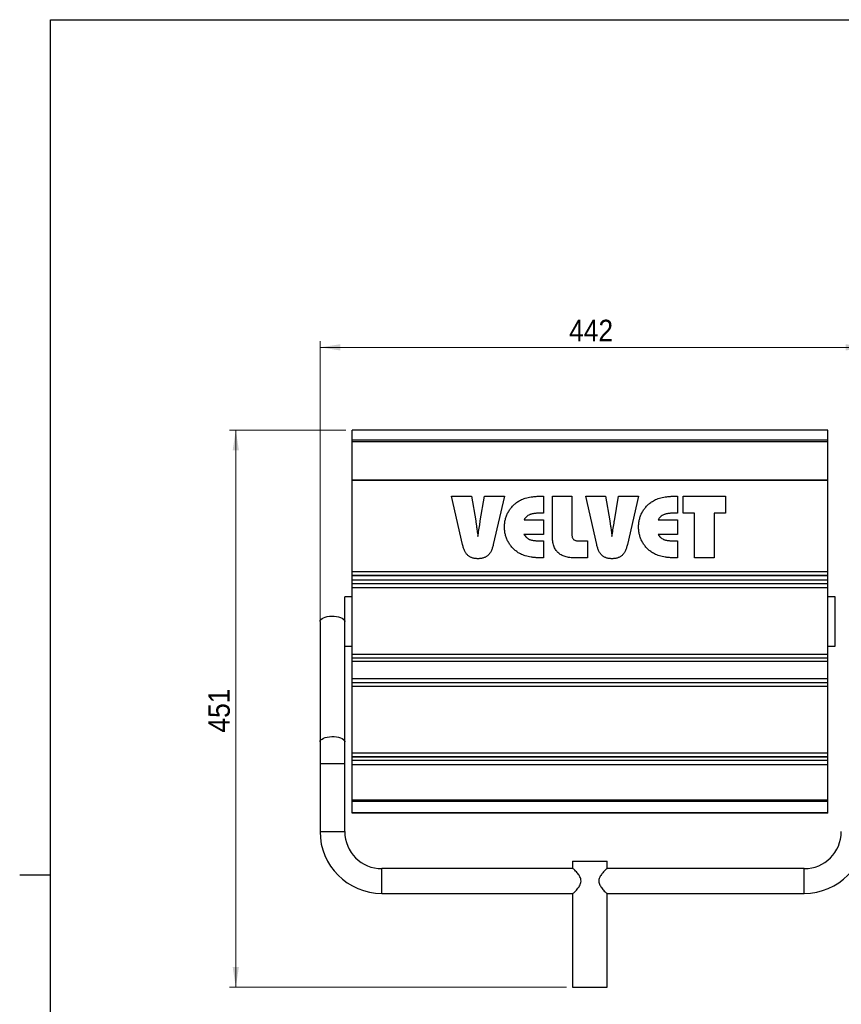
# Model space of a CAD drawing. Header units: millimetres. Extents: x 5 to 415, y 5 to 292.
# Tile 2 of 5: x 5 to 138, y 128 to 287. Entities that reach past the tile are written whole.
import ezdxf

# ---------------------------------------------------------------- set-up
doc = ezdxf.new("R2010")
doc.units = ezdxf.units.MM
doc.linetypes.add('SLD-Continua', pattern=[0])
doc.styles.add('SLDTEXTSTYLE0', font='GOTHIC.TTF', dxfattribs={"width": 0.913})
doc.dimstyles.new('SLDDIMSTYLE0', dxfattribs={"dimtxt": 3.5, "dimasz": 3.302, "dimexe": 0, "dimexo": 0.0625, "dimgap": 0.875, "dimtad": 1, "dimdec": 0, "dimlfac": 5, "dimrnd": 1e-09, "dimzin": 12, "dimdsep": 46, "dimtxsty": 'SLDTEXTSTYLE0', "dimsah": 1, "dimcen": 0.09, "dimadec": 0, "dimazin": 3, "dimtfac": 1, "dimtdec": 0, "dimtofl": 0, "dimtmove": 0, "dimatfit": 3, "dimfxl": 1, "dimfrac": 2, "dimtolj": 1, "dimtzin": 12, "dimarcsym": 0})
doc.dimstyles.new('SLDDIMSTYLE3', dxfattribs={"dimtxt": 3.5, "dimasz": 3.302, "dimexe": 0, "dimexo": 0.0625, "dimgap": 0.875, "dimtad": 1, "dimlfac": 5, "dimrnd": 1e-09, "dimzin": 12, "dimdsep": 46, "dimtxsty": 'SLDTEXTSTYLE0', "dimsah": 1, "dimcen": 0.09, "dimadec": 0, "dimazin": 3, "dimtfac": 1, "dimtofl": 0, "dimtmove": 0, "dimatfit": 3, "dimfxl": 1, "dimfrac": 2, "dimtolj": 1, "dimtzin": 12, "dimarcsym": 0})

# ---------------------------------------------------------------- blocks, each defined once
blk = doc.blocks.new('_D_9')
at = {"color": 7, "linetype": 'SLD-Continua', "lineweight": 0}
for p, q in [((57.83, 220.53), (38.99, 220.53)), ((39.99, 130.29), (39.99, 220.53)), ((93.53, 130.29), (38.99, 130.29))]:
    blk.add_line(p, q, dxfattribs=at)
at = {"color": 7, "linetype": 'SLD-Continua', "lineweight": 18}
for points in [[(39.99, 220.53), (39.48, 217.23), (40.5, 217.23)], [(39.99, 130.29), (40.5, 133.59), (39.48, 133.59)]]:
    blk.add_solid(points, dxfattribs=at)
at = {"color": 7, "linetype": 'SLD-Continua', "lineweight": 18, "insert": (35.52, 171.53), "char_height": 3.5, "attachment_point": 1, "rotation": 90, "style": 'SLDTEXTSTYLE0'}
blk.add_mtext('451', dxfattribs=at)
blk = doc.blocks.new('_D_10')
at = {"color": 7, "linetype": 'SLD-Continua', "lineweight": 0}
for p, q in [((53.63, 167.51), (53.63, 234.93)), ((142.03, 167.51), (142.03, 234.93)), ((142.03, 233.93), (53.63, 233.93))]:
    blk.add_line(p, q, dxfattribs=at)
at = {"color": 7, "linetype": 'SLD-Continua', "lineweight": 18}
for points in [[(53.63, 233.93), (56.94, 233.42), (56.94, 234.44)], [(142.03, 233.93), (138.73, 234.44), (138.73, 233.42)]]:
    blk.add_solid(points, dxfattribs=at)
at = {"color": 7, "linetype": 'SLD-Continua', "lineweight": 18, "insert": (93.96, 238.4), "char_height": 3.5, "attachment_point": 1, "style": 'SLDTEXTSTYLE0'}
blk.add_mtext('442', dxfattribs=at)

msp = doc.modelspace()

# ---------------------------------------------------------------- linework, layer by layer
at = {"color": 7, "linetype": 'SLD-Continua', "lineweight": 25}
for p, q in [((10, 10), (10, 287)), ((10, 287), (410, 287)), ((135.8348, 220.5323), (58.8348, 220.5323)), ((135.8348, 218.8763), (58.8348, 218.8763)), ((58.8348, 218.6391), (58.8348, 218.8763)), ((135.8348, 218.6391), (58.8348, 218.6391)), ((135.8348, 218.6391), (135.8348, 218.8763)), ((135.8348, 212.4359), (58.8348, 212.4359)), ((58.8348, 212.3448), (58.8348, 212.4359)), ((135.8348, 212.3448), (58.8348, 212.3448)), ((58.8348, 197.5654), (58.8348, 212.3448)), ((135.8348, 212.3448), (135.8348, 212.4359)), ((135.8348, 197.5654), (135.8348, 212.3448)), ((74.9413, 209.8263), (78.1342, 209.8263)), ((76.7176, 201.9759), (74.9413, 209.8263)), ((74.9414, 209.826), (78.1342, 209.826)), ((78.1342, 209.8263), (78.8332, 205.8178)), ((78.1342, 209.826), (78.1342, 209.8263)), ((78.1342, 209.826), (78.8332, 205.8175)), ((79.5795, 205.826), (80.2641, 209.8263)), ((79.5795, 205.8257), (80.2641, 209.826)), ((80.2641, 209.8263), (83.494, 209.8263)), ((80.2641, 209.826), (80.2641, 209.8263)), ((80.2641, 209.826), (83.4939, 209.826)), ((83.494, 209.8263), (81.6806, 201.9759)), ((85.7287, 208.9811), (85.7287, 208.9814)), ((89.5486, 209.8263), (89.8097, 209.8263)), ((89.5486, 209.826), (89.5486, 209.8263)), ((89.5486, 209.826), (89.8097, 209.826)), ((89.8097, 209.8263), (89.8097, 207.0635)), ((91.2571, 209.8263), (94.415, 209.8263)), ((91.2571, 203.3531), (91.2571, 209.8263)), ((91.2571, 209.826), (94.415, 209.826)), ((94.415, 209.8263), (94.415, 203.571)), ((96.6518, 209.8263), (99.8447, 209.8263)), ((98.4282, 201.9759), (96.6518, 209.8263)), ((96.6519, 209.826), (99.8447, 209.826)), ((99.8447, 209.8263), (100.5437, 205.8178)), ((99.8447, 209.826), (99.8447, 209.8263)), ((99.8447, 209.826), (100.5437, 205.8175)), ((101.29, 205.826), (101.9746, 209.8263)), ((101.29, 205.8257), (101.9746, 209.826)), ((101.9746, 209.8263), (105.2045, 209.8263)), ((101.9746, 209.826), (101.9746, 209.8263)), ((101.9746, 209.826), (105.2044, 209.826)), ((105.2045, 209.8263), (103.3912, 201.9759)), ((107.4393, 208.9811), (107.4393, 208.9814)), ((111.2592, 209.8263), (111.5203, 209.8263)), ((111.2592, 209.826), (111.2592, 209.8263)), ((111.2592, 209.826), (111.5203, 209.826)), ((111.5203, 209.8263), (111.5203, 207.0635)), ((112.4413, 209.8263), (119.2834, 209.8263)), ((112.4413, 207.0635), (112.4413, 209.8263)), ((112.4413, 209.826), (119.2834, 209.826)), ((119.2834, 209.8263), (119.2834, 207.0635)), ((78.8332, 205.8175), (78.8332, 205.8178)), ((79.5795, 205.8257), (79.5795, 205.826)), ((86.6662, 206.011), (89.8097, 206.011)), ((86.6662, 206.0107), (86.6662, 206.011)), ((86.6662, 206.0107), (89.8097, 206.0107)), ((89.8097, 207.0635), (89.2053, 207.0635)), ((89.8097, 206.011), (89.8097, 203.643)), ((100.5437, 205.8175), (100.5437, 205.8178)), ((101.29, 205.8257), (101.29, 205.826)), ((108.3768, 206.011), (111.5203, 206.011)), ((108.3768, 206.0107), (108.3768, 206.011)), ((108.3768, 206.0107), (111.5203, 206.0107)), ((111.5203, 207.0635), (110.9158, 207.0635)), ((111.5203, 206.011), (111.5203, 203.643)), ((114.2834, 207.0635), (112.4413, 207.0635)), ((114.2834, 199.8277), (114.2834, 207.0635)), ((117.4413, 207.0635), (117.4413, 199.8277)), ((119.2834, 207.0635), (117.4413, 207.0635)), ((79.524, 205.4701), (79.524, 205.4704)), ((101.2345, 205.4701), (101.2345, 205.4704)), ((79.1601, 203.5484), (79.1889, 203.3182)), ((79.1601, 203.5481), (79.1601, 203.5484)), ((79.1601, 203.5481), (79.1889, 203.3178)), ((79.1889, 203.3178), (79.1889, 203.3182)), ((89.8097, 203.643), (86.6518, 203.643)), ((86.6518, 203.6426), (86.6518, 203.643)), ((89.2053, 202.5905), (89.8097, 202.5905)), ((89.2053, 202.5901), (89.2053, 202.5905)), ((89.2053, 202.5901), (89.8097, 202.5901)), ((89.8097, 202.5905), (89.8097, 199.8277)), ((94.415, 203.5707), (94.415, 203.571)), ((95.4101, 202.5905), (96.915, 202.5905)), ((95.4101, 202.5901), (95.4101, 202.5905)), ((95.4101, 202.5901), (96.915, 202.5901)), ((96.915, 202.5905), (96.915, 199.8277)), ((100.8706, 203.5484), (100.8994, 203.3182)), ((100.8706, 203.5481), (100.8706, 203.5484)), ((100.8706, 203.5481), (100.8994, 203.3178)), ((100.8994, 203.3178), (100.8994, 203.3182)), ((111.5203, 203.643), (108.3624, 203.643)), ((108.3624, 203.6426), (108.3624, 203.643)), ((110.9158, 202.5905), (111.5203, 202.5905)), ((110.9158, 202.5901), (110.9158, 202.5905)), ((110.9158, 202.5901), (111.5203, 202.5901)), ((111.5203, 202.5905), (111.5203, 199.8277)), ((89.8097, 199.8277), (89.5486, 199.8277)), ((96.915, 199.8277), (94.9578, 199.8277)), ((111.5203, 199.8277), (111.2592, 199.8277)), ((117.4413, 199.8277), (114.2834, 199.8277)), ((135.8348, 197.5654), (58.8348, 197.5654)), ((58.8348, 196.9553), (58.8348, 197.5654)), ((135.8348, 196.9553), (58.8348, 196.9553)), ((58.8348, 196.9181), (58.8348, 196.9553)), ((135.8348, 196.9181), (58.8348, 196.9181)), ((58.8348, 196.2182), (58.8348, 196.9181)), ((135.8348, 196.2182), (58.8348, 196.2182)), ((58.8348, 195.6111), (58.8348, 196.2182)), ((135.8348, 196.9553), (135.8348, 197.5654)), ((135.8348, 196.9181), (135.8348, 196.9553)), ((135.8348, 196.2182), (135.8348, 196.9181)), ((135.8348, 195.6111), (135.8348, 196.2182)), ((135.8348, 195.6111), (58.8348, 195.6111)), ((58.8348, 195.0039), (58.8348, 195.6111)), ((135.8348, 195.0039), (58.8348, 195.0039)), ((58.8348, 184.1971), (58.8348, 195.0039)), ((135.8348, 195.0039), (135.8348, 195.6111)), ((135.8348, 184.1971), (135.8348, 195.0039)), ((58.8348, 193.5144), (57.6348, 193.5144)), ((57.6348, 189.5144), (57.6348, 193.5144)), ((137.0348, 193.5144), (135.8348, 193.5144)), ((137.0348, 189.5144), (137.0348, 193.5144)), ((53.6348, 189.5144), (53.6348, 170.0163)), ((57.6348, 185.918), (57.6348, 189.5144)), ((137.0348, 185.5144), (137.0348, 189.5144)), ((57.6348, 170.0163), (57.6348, 185.918)), ((57.6348, 185.5144), (58.8348, 185.5144)), ((135.8348, 185.5144), (137.0348, 185.5144)), ((135.8348, 184.1971), (58.8348, 184.1971)), ((58.8348, 183.6086), (58.8348, 184.1971)), ((135.8348, 183.6086), (58.8348, 183.6086)), ((58.8348, 183.0201), (58.8348, 183.6086)), ((135.8348, 183.6086), (135.8348, 184.1971)), ((135.8348, 183.0201), (135.8348, 183.6086)), ((135.8348, 183.0201), (58.8348, 183.0201)), ((58.8348, 180.2205), (58.8348, 183.0201)), ((135.8348, 180.2205), (135.8348, 183.0201)), ((135.8348, 180.2205), (58.8348, 180.2205)), ((58.8348, 179.6133), (58.8348, 180.2205)), ((135.8348, 179.6133), (135.8348, 180.2205)), ((135.8348, 179.6133), (58.8348, 179.6133)), ((58.8348, 179.0062), (58.8348, 179.6133)), ((135.8348, 179.0062), (58.8348, 179.0062)), ((58.8348, 168.1994), (58.8348, 179.0062)), ((135.8348, 179.0062), (135.8348, 179.6133)), ((135.8348, 168.1994), (135.8348, 179.0062)), ((53.6348, 170.0163), (53.6348, 166.5144)), ((57.6348, 166.5144), (57.6348, 170.0163)), ((135.8348, 168.1994), (58.8348, 168.1994)), ((58.8348, 167.6109), (58.8348, 168.1994)), ((135.8348, 167.6109), (58.8348, 167.6109)), ((58.8348, 167.5751), (58.8348, 167.6109)), ((135.8348, 167.5751), (58.8348, 167.5751)), ((58.8348, 167.0146), (58.8348, 167.5751)), ((135.8348, 167.6109), (135.8348, 168.1994)), ((135.8348, 167.5751), (135.8348, 167.6109)), ((135.8348, 167.0146), (135.8348, 167.5751)), ((53.6348, 166.5144), (53.6348, 155.4911)), ((53.6348, 166.5144), (55.6348, 166.5144)), ((55.6348, 166.5144), (57.6348, 166.5144)), ((57.6348, 155.4911), (57.6348, 166.5144)), ((135.8348, 167.0146), (58.8348, 167.0146)), ((58.8348, 166.3191), (58.8348, 167.0146)), ((135.8348, 166.3191), (58.8348, 166.3191)), ((135.8348, 166.3191), (135.8348, 167.0146)), ((135.8348, 160.5972), (58.8348, 160.5972)), ((58.8348, 160.3529), (58.8348, 160.5972)), ((135.8348, 160.3529), (58.8348, 160.3529)), ((135.8348, 160.3529), (135.8348, 160.5972)), ((135.8348, 158.5412), (58.8348, 158.5412)), ((58.8348, 158.4911), (58.8348, 158.5412)), ((135.8348, 158.4911), (58.8348, 158.4911)), ((135.8348, 158.4911), (135.8348, 158.5412)), ((53.6348, 155.4911), (55.6348, 155.4911)), ((55.6348, 155.4911), (57.6348, 155.4911)), ((94.5348, 150.6911), (94.5348, 149.4911)), ((94.5348, 150.6911), (100.1348, 150.6911)), ((100.1348, 149.4911), (100.1348, 150.6911)), ((4.999, 148.5), (10.001, 148.5)), ((94.5688, 149.4911), (63.6348, 149.4911)), ((63.6348, 147.4911), (63.6348, 149.4911)), ((132.0348, 149.4911), (100.1008, 149.4911)), ((132.0348, 147.4911), (132.0348, 149.4911)), ((63.6348, 145.4911), (63.6348, 147.4911)), ((132.0348, 145.4911), (132.0348, 147.4911)), ((63.6348, 145.4911), (94.5688, 145.4911)), ((94.5348, 145.4911), (94.5348, 130.2911)), ((100.1009, 145.4911), (132.0348, 145.4911)), ((100.1348, 130.2911), (100.1348, 145.4911)), ((94.5348, 130.2911), (100.1348, 130.2911))]:
    msp.add_line(p, q, dxfattribs=at)
at = {"color": 7, "linetype": 'SLD-Continua', "lineweight": 25, "flags": 128}
for points in [[(53.6348, 189.5144), (53.671, 189.68), (53.7781, 189.8397), (53.9523, 189.9877), (54.1874, 190.1185), (54.4747, 190.2275), (54.804, 190.3107), (55.1633, 190.3652), (55.5397, 190.3888), (55.9195, 190.3809), (56.289, 190.3417), (56.6348, 190.2725), (56.9446, 190.176), (57.207, 190.0555), (57.4125, 189.9155), (57.5538, 189.761), (57.6258, 189.5976), (57.6348, 189.5144)], [(53.6348, 170.0163), (53.671, 170.1819), (53.7781, 170.3416), (53.9523, 170.4896), (54.1874, 170.6204), (54.4747, 170.7294), (54.804, 170.8126), (55.1633, 170.867), (55.5397, 170.8907), (55.9195, 170.8828), (56.289, 170.8436), (56.6348, 170.7744), (56.9446, 170.6779), (57.207, 170.5574), (57.4125, 170.4174), (57.5538, 170.2629), (57.6258, 170.0995), (57.6348, 170.0163)]]:
    msp.add_lwpolyline(points, dxfattribs=at)
at = {"color": 7, "linetype": 'SLD-Continua', "lineweight": 25}
for centre, radius, start, end in [((63.6348, 155.4911), 10, 180, 270), ((63.6348, 155.4911), 6, 180, 270), ((132.0348, 155.4911), 6, 270, 0), ((132.0348, 155.4911), 10, 270, 0)]:
    msp.add_arc(centre, radius, start, end, dxfattribs=at)
for points, knots in [([(58.8348, 218.8763), (58.8348, 219.097), (58.8348, 219.2998), (58.8348, 219.6646), (58.8348, 219.8266), (58.8348, 220.1061), (58.8348, 220.2237), (58.8348, 220.4127), (58.8348, 220.4841), (58.8348, 220.5323)], [0, 0, 0, 0, 0.25, 0.25, 0.5, 0.5, 0.75, 0.75, 1, 1, 1, 1]), ([(135.8348, 218.8763), (135.8348, 219.097), (135.8348, 219.2998), (135.8348, 219.6646), (135.8348, 219.8266), (135.8348, 220.1061), (135.8348, 220.2237), (135.8348, 220.4127), (135.8348, 220.4841), (135.8348, 220.5323)], [0, 0, 0, 0, 0.25, 0.25, 0.5, 0.5, 0.75, 0.75, 1, 1, 1, 1]), ([(58.8348, 212.4359), (58.8348, 213.0004), (58.8348, 213.5636), (58.8348, 214.6712), (58.8348, 215.2155), (58.8348, 216.2692), (58.8348, 216.7786), (58.8348, 217.7483), (58.8348, 218.2086), (58.8348, 218.6391)], [0, 0, 0, 0, 0.25, 0.25, 0.5, 0.5, 0.75, 0.75, 1, 1, 1, 1]), ([(135.8348, 212.4359), (135.8348, 213.0004), (135.8348, 213.5636), (135.8348, 214.6712), (135.8348, 215.2155), (135.8348, 216.2692), (135.8348, 216.7786), (135.8348, 217.7483), (135.8348, 218.2086), (135.8348, 218.6391)], [0, 0, 0, 0, 0.25, 0.25, 0.5, 0.5, 0.75, 0.75, 1, 1, 1, 1]), ([(83.494, 204.8332), (83.4951, 204.9388), (83.4974, 205.1483), (83.5285, 205.4591), (83.5727, 205.764), (83.6365, 206.0628), (83.7196, 206.3548), (83.8172, 206.642), (83.9379, 206.9211), (84.0731, 207.1946), (84.2247, 207.4595), (84.3935, 207.7131), (84.5797, 207.9536), (84.7787, 208.1842), (84.9931, 208.4023), (85.222, 208.6088), (85.4674, 208.8028), (85.641, 208.9215), (85.7287, 208.9814)], [0, 0, 0, 0, 0.06441749, 0.1278296, 0.19039644, 0.25239902, 0.31408777, 0.37557921, 0.43740386, 0.49948957, 0.56167659, 0.62349134, 0.68521551, 0.74717153, 0.8092671, 0.87174025, 0.93515236, 1, 1, 1, 1]), ([(83.494, 204.8328), (83.4951, 204.9384), (83.4974, 205.148), (83.5285, 205.4587), (83.5727, 205.7637), (83.6365, 206.0624), (83.7196, 206.3544), (83.8172, 206.6417), (83.9379, 206.9208), (84.0731, 207.1943), (84.2247, 207.4592), (84.3935, 207.7127), (84.5797, 207.9532), (84.7787, 208.1839), (84.9931, 208.402), (85.222, 208.6085), (85.4674, 208.8025), (85.641, 208.9211), (85.7287, 208.9811)], [0, 0, 0, 0, 0.06441749, 0.1278296, 0.19039644, 0.25239902, 0.31408777, 0.37557921, 0.43740386, 0.49948957, 0.56167659, 0.62349134, 0.68521551, 0.74717153, 0.8092671, 0.87174025, 0.93515236, 1, 1, 1, 1]), ([(85.7287, 208.9814), (85.8412, 209.0497), (86.0724, 209.1902), (86.4566, 209.3583), (86.8772, 209.5015), (87.3357, 209.6199), (87.8326, 209.7153), (88.37, 209.7778), (88.9462, 209.8211), (89.3436, 209.8245), (89.5486, 209.8263)], [0, 0, 0, 0, 0.09947454, 0.20465818, 0.31653871, 0.43556538, 0.56283969, 0.69924577, 0.84486423, 1, 1, 1, 1]), ([(85.7287, 208.9811), (85.8412, 209.0494), (86.0724, 209.1899), (86.4566, 209.358), (86.8772, 209.5012), (87.3357, 209.6196), (87.8326, 209.7149), (88.37, 209.7775), (88.9462, 209.8207), (89.3436, 209.8242), (89.5486, 209.826)], [0, 0, 0, 0, 0.09947454, 0.20465818, 0.31653871, 0.43556538, 0.56283969, 0.69924577, 0.84486423, 1, 1, 1, 1]), ([(105.2045, 204.8332), (105.2057, 204.9388), (105.208, 205.1483), (105.2391, 205.4591), (105.2832, 205.764), (105.3471, 206.0628), (105.4302, 206.3548), (105.5278, 206.642), (105.6485, 206.9211), (105.7837, 207.1946), (105.9352, 207.4595), (106.104, 207.7131), (106.2902, 207.9536), (106.4892, 208.1842), (106.7036, 208.4023), (106.9325, 208.6088), (107.1779, 208.8028), (107.3515, 208.9215), (107.4393, 208.9814)], [0, 0, 0, 0, 0.06441749, 0.1278296, 0.19039644, 0.25239902, 0.31408777, 0.37557921, 0.43740386, 0.49948957, 0.56167659, 0.62349134, 0.68521551, 0.74717153, 0.8092671, 0.87174025, 0.93515236, 1, 1, 1, 1]), ([(105.2045, 204.8328), (105.2057, 204.9384), (105.208, 205.148), (105.2391, 205.4587), (105.2832, 205.7637), (105.3471, 206.0624), (105.4302, 206.3544), (105.5278, 206.6417), (105.6485, 206.9208), (105.7837, 207.1943), (105.9352, 207.4592), (106.104, 207.7127), (106.2902, 207.9532), (106.4892, 208.1839), (106.7036, 208.402), (106.9325, 208.6085), (107.1779, 208.8025), (107.3515, 208.9211), (107.4393, 208.9811)], [0, 0, 0, 0, 0.06441749, 0.1278296, 0.19039644, 0.25239902, 0.31408777, 0.37557921, 0.43740386, 0.49948957, 0.56167659, 0.62349134, 0.68521551, 0.74717153, 0.8092671, 0.87174025, 0.93515236, 1, 1, 1, 1]), ([(107.4393, 208.9814), (107.5517, 209.0497), (107.783, 209.1902), (108.1671, 209.3583), (108.5877, 209.5015), (109.0462, 209.6199), (109.5432, 209.7153), (110.0805, 209.7778), (110.6568, 209.8211), (111.0542, 209.8245), (111.2592, 209.8263)], [0, 0, 0, 0, 0.09947454, 0.20465818, 0.31653871, 0.43556538, 0.56283969, 0.69924577, 0.84486423, 1, 1, 1, 1]), ([(107.4393, 208.9811), (107.5517, 209.0494), (107.783, 209.1899), (108.1671, 209.358), (108.5877, 209.5012), (109.0462, 209.6196), (109.5432, 209.7149), (110.0805, 209.7775), (110.6568, 209.8207), (111.0542, 209.8242), (111.2592, 209.826)], [0, 0, 0, 0, 0.09947454, 0.20465818, 0.31653871, 0.43556538, 0.56283969, 0.69924577, 0.84486423, 1, 1, 1, 1]), ([(78.8332, 205.8178), (78.8387, 205.7856), (78.8527, 205.7035), (78.8776, 205.5535), (78.908, 205.3499), (78.9444, 205.0928), (78.9904, 204.7826), (79.0414, 204.4187), (79.099, 204.0014), (79.1389, 203.7053), (79.1601, 203.5484)], [0, 0, 0, 0, 0.042741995, 0.10906555, 0.198833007, 0.312052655, 0.44885489, 0.60911214, 0.792826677, 1, 1, 1, 1]), ([(78.8332, 205.8175), (78.8387, 205.7853), (78.8527, 205.7031), (78.8776, 205.5532), (78.908, 205.3496), (78.9444, 205.0925), (78.9904, 204.7823), (79.0414, 204.4184), (79.099, 204.0011), (79.1389, 203.705), (79.1601, 203.5481)], [0, 0, 0, 0, 0.042741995, 0.10906555, 0.198833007, 0.312052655, 0.44885489, 0.60911214, 0.792826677, 1, 1, 1, 1]), ([(79.524, 205.4704), (79.5299, 205.5136), (79.5407, 205.5912), (79.5573, 205.6932), (79.5699, 205.7685), (79.5767, 205.8096), (79.5795, 205.826)], [0, 0, 0, 0, 0.36344061, 0.65261841, 0.86104736, 1, 1, 1, 1]), ([(79.524, 205.4701), (79.5299, 205.5133), (79.5407, 205.5908), (79.5573, 205.6928), (79.5699, 205.7681), (79.5767, 205.8093), (79.5795, 205.8257)], [0, 0, 0, 0, 0.36344061, 0.65261841, 0.86104736, 1, 1, 1, 1]), ([(89.2053, 207.0635), (89.1169, 207.0626), (88.9455, 207.0608), (88.6965, 207.051), (88.464, 207.0329), (88.2487, 207.006), (88.0502, 206.9739), (87.8688, 206.9331), (87.7047, 206.884), (87.5097, 206.8109), (87.2879, 206.6917), (87.0498, 206.507), (86.8379, 206.279), (86.7246, 206.1021), (86.6662, 206.011)], [0, 0, 0, 0, 0.09137385, 0.17714393, 0.25742841, 0.33236133, 0.40129015, 0.46520457, 0.52435845, 0.57815667, 0.68018493, 0.7831747, 0.88841916, 1, 1, 1, 1]), ([(100.5437, 205.8178), (100.5492, 205.7856), (100.5633, 205.7035), (100.5881, 205.5535), (100.6186, 205.3499), (100.6549, 205.0928), (100.7009, 204.7826), (100.7519, 204.4187), (100.8095, 204.0014), (100.8494, 203.7053), (100.8706, 203.5484)], [0, 0, 0, 0, 0.042741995, 0.10906555, 0.198833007, 0.312052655, 0.44885489, 0.60911214, 0.792826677, 1, 1, 1, 1]), ([(100.5437, 205.8175), (100.5492, 205.7853), (100.5633, 205.7031), (100.5881, 205.5532), (100.6186, 205.3496), (100.6549, 205.0925), (100.7009, 204.7823), (100.7519, 204.4184), (100.8095, 204.0011), (100.8494, 203.705), (100.8706, 203.5481)], [0, 0, 0, 0, 0.042741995, 0.10906555, 0.198833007, 0.312052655, 0.44885489, 0.60911214, 0.792826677, 1, 1, 1, 1]), ([(101.2345, 205.4704), (101.2405, 205.5136), (101.2512, 205.5912), (101.2678, 205.6932), (101.2804, 205.7685), (101.2873, 205.8096), (101.29, 205.826)], [0, 0, 0, 0, 0.36344061, 0.65261841, 0.86104736, 1, 1, 1, 1]), ([(101.2345, 205.4701), (101.2405, 205.5133), (101.2512, 205.5908), (101.2678, 205.6928), (101.2804, 205.7681), (101.2873, 205.8093), (101.29, 205.8257)], [0, 0, 0, 0, 0.36344061, 0.65261841, 0.86104736, 1, 1, 1, 1]), ([(110.9158, 207.0635), (110.8274, 207.0626), (110.656, 207.0608), (110.4071, 207.051), (110.1745, 207.0329), (109.9592, 207.006), (109.7607, 206.9739), (109.5793, 206.9331), (109.4152, 206.884), (109.2203, 206.8109), (108.9985, 206.6917), (108.7603, 206.507), (108.5484, 206.279), (108.4351, 206.1021), (108.3768, 206.011)], [0, 0, 0, 0, 0.09137385, 0.17714393, 0.25742841, 0.33236133, 0.40129015, 0.46520457, 0.52435845, 0.57815667, 0.68018493, 0.7831747, 0.88841916, 1, 1, 1, 1]), ([(79.1889, 203.3182), (79.2419, 203.6677), (79.3507, 204.3856), (79.4652, 205.1025), (79.524, 205.4704)], [0, 0, 0, 0, 0.48690311, 1, 1, 1, 1]), ([(79.1889, 203.3178), (79.2419, 203.6674), (79.3507, 204.3852), (79.4652, 205.1022), (79.524, 205.4701)], [0, 0, 0, 0, 0.48690311, 1, 1, 1, 1]), ([(85.7287, 200.6726), (85.6416, 200.7325), (85.4693, 200.8511), (85.2259, 201.0459), (84.9971, 201.2516), (84.783, 201.47), (84.5829, 201.6999), (84.4004, 201.9435), (84.2309, 202.197), (84.0768, 202.4618), (83.9401, 202.736), (83.8194, 203.0171), (83.7195, 203.3044), (83.6363, 203.5981), (83.5727, 203.8982), (83.5287, 204.2046), (83.4974, 204.5166), (83.4951, 204.7269), (83.494, 204.8332)], [0, 0, 0, 0, 0.06437995, 0.12734153, 0.18969294, 0.25166751, 0.31350281, 0.37518581, 0.43688011, 0.49915466, 0.56167903, 0.62338321, 0.68528607, 0.74685461, 0.80914454, 0.8720023, 0.93529084, 1, 1, 1, 1]), ([(100.8994, 203.3182), (100.9524, 203.6677), (101.0613, 204.3856), (101.1758, 205.1025), (101.2345, 205.4704)], [0, 0, 0, 0, 0.48690311, 1, 1, 1, 1]), ([(100.8994, 203.3178), (100.9524, 203.6674), (101.0613, 204.3852), (101.1758, 205.1022), (101.2345, 205.4701)], [0, 0, 0, 0, 0.48690311, 1, 1, 1, 1]), ([(107.4393, 200.6726), (107.3522, 200.7325), (107.1799, 200.8511), (106.9365, 201.0459), (106.7076, 201.2516), (106.4936, 201.47), (106.2934, 201.6999), (106.111, 201.9435), (105.9414, 202.197), (105.7873, 202.4618), (105.6506, 202.736), (105.53, 203.0171), (105.43, 203.3044), (105.3469, 203.5981), (105.2832, 203.8982), (105.2392, 204.2046), (105.2079, 204.5166), (105.2056, 204.7269), (105.2045, 204.8332)], [0, 0, 0, 0, 0.06437995, 0.12734153, 0.18969294, 0.25166751, 0.31350281, 0.37518581, 0.43688011, 0.49915466, 0.56167903, 0.62338321, 0.68528607, 0.74685461, 0.80914454, 0.8720023, 0.93529084, 1, 1, 1, 1]), ([(86.6518, 203.643), (86.7087, 203.5518), (86.8197, 203.3737), (87.0307, 203.1459), (87.2679, 202.959), (87.4913, 202.841), (87.6873, 202.7678), (87.8533, 202.7213), (88.0364, 202.6797), (88.2371, 202.6485), (88.4544, 202.6209), (88.689, 202.603), (88.9414, 202.5932), (89.1155, 202.5914), (89.2053, 202.5905)], [0, 0, 0, 0, 0.11013906, 0.21528571, 0.3171174, 0.41917037, 0.47331273, 0.5319223, 0.5961498, 0.66606502, 0.74055982, 0.82107677, 0.90775238, 1, 1, 1, 1]), ([(86.6518, 203.6426), (86.7087, 203.5515), (86.8197, 203.3734), (87.0307, 203.1456), (87.2679, 202.9587), (87.4913, 202.8407), (87.6873, 202.7675), (87.8533, 202.721), (88.0364, 202.6794), (88.2371, 202.6482), (88.4544, 202.6206), (88.689, 202.6027), (88.9414, 202.5929), (89.1155, 202.5911), (89.2053, 202.5901)], [0, 0, 0, 0, 0.11013906, 0.21528571, 0.3171174, 0.41917037, 0.47331273, 0.5319223, 0.5961498, 0.66606502, 0.74055982, 0.82107677, 0.90775238, 1, 1, 1, 1]), ([(94.9578, 199.8277), (94.8056, 199.8307), (94.5102, 199.8366), (94.0826, 199.8744), (93.6852, 199.9422), (93.3192, 200.0361), (92.9823, 200.1549), (92.6769, 200.3024), (92.4027, 200.479), (92.1573, 200.681), (91.9438, 200.9141), (91.7593, 201.1763), (91.6029, 201.4676), (91.4756, 201.7884), (91.3769, 202.1384), (91.309, 202.5178), (91.2645, 202.9259), (91.2596, 203.2077), (91.2571, 203.3531)], [0, 0, 0, 0, 0.07754574, 0.15046746, 0.21848365, 0.28267072, 0.34274571, 0.4002073, 0.45502097, 0.50857371, 0.56169796, 0.61555597, 0.67147919, 0.72976326, 0.79110023, 0.85642798, 0.92594376, 1, 1, 1, 1]), ([(94.415, 203.571), (94.4182, 203.4934), (94.4243, 203.347), (94.4675, 203.1415), (94.5473, 202.9688), (94.6557, 202.8247), (94.8019, 202.7184), (94.9769, 202.6415), (95.1838, 202.5971), (95.3317, 202.5928), (95.4101, 202.5905)], [0, 0, 0, 0, 0.14515742, 0.27385716, 0.38966368, 0.49833881, 0.60725541, 0.7236982, 0.8536485, 1, 1, 1, 1]), ([(94.415, 203.5707), (94.4182, 203.4931), (94.4243, 203.3466), (94.4675, 203.1411), (94.5473, 202.9685), (94.6557, 202.8244), (94.8019, 202.7181), (94.9769, 202.6411), (95.1838, 202.5967), (95.3317, 202.5924), (95.4101, 202.5901)], [0, 0, 0, 0, 0.14515742, 0.27385716, 0.38966368, 0.49833881, 0.60725541, 0.7236982, 0.8536485, 1, 1, 1, 1]), ([(108.3624, 203.643), (108.4192, 203.5518), (108.5302, 203.3737), (108.7412, 203.1459), (108.9785, 202.959), (109.2018, 202.841), (109.3979, 202.7678), (109.5639, 202.7213), (109.7469, 202.6797), (109.9477, 202.6485), (110.1649, 202.6209), (110.3995, 202.603), (110.6519, 202.5932), (110.826, 202.5914), (110.9158, 202.5905)], [0, 0, 0, 0, 0.11013906, 0.21528571, 0.3171174, 0.41917037, 0.47331273, 0.5319223, 0.5961498, 0.66606502, 0.74055982, 0.82107677, 0.90775238, 1, 1, 1, 1]), ([(108.3624, 203.6426), (108.4192, 203.5515), (108.5302, 203.3734), (108.7412, 203.1456), (108.9785, 202.9587), (109.2018, 202.8407), (109.3979, 202.7675), (109.5639, 202.721), (109.7469, 202.6794), (109.9477, 202.6482), (110.1649, 202.6206), (110.3995, 202.6027), (110.6519, 202.5929), (110.826, 202.5911), (110.9158, 202.5901)], [0, 0, 0, 0, 0.11013906, 0.21528571, 0.3171174, 0.41917037, 0.47331273, 0.5319223, 0.5961498, 0.66606502, 0.74055982, 0.82107677, 0.90775238, 1, 1, 1, 1]), ([(79.1889, 199.6962), (79.1059, 199.6977), (78.9436, 199.7006), (78.7072, 199.7258), (78.4839, 199.7655), (78.2754, 199.8266), (78.0793, 199.8996), (77.8965, 199.99), (77.7303, 200.1002), (77.5749, 200.2243), (77.4348, 200.371), (77.3024, 200.5365), (77.1792, 200.7233), (77.0684, 200.9334), (76.9662, 201.1637), (76.8717, 201.4148), (76.7868, 201.6872), (76.7412, 201.8776), (76.7176, 201.9759)], [0, 0, 0, 0, 0.067037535, 0.131061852, 0.191881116, 0.250067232, 0.306321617, 0.360801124, 0.414401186, 0.467153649, 0.521192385, 0.577921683, 0.638277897, 0.701695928, 0.769612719, 0.841809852, 0.918346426, 1, 1, 1, 1]), ([(81.6806, 201.9759), (81.6571, 201.8776), (81.6114, 201.6872), (81.5267, 201.4147), (81.4318, 201.1639), (81.3305, 200.9326), (81.2163, 200.7245), (81.0962, 200.5359), (80.9635, 200.3703), (80.8213, 200.225), (80.6657, 200.0994), (80.4979, 199.9907), (80.3149, 199.8996), (80.1176, 199.8259), (79.9061, 199.7656), (79.6794, 199.726), (79.4389, 199.7004), (79.2739, 199.6976), (79.1889, 199.6962)], [0, 0, 0, 0, 0.08123303, 0.15737542, 0.22920072, 0.29676772, 0.36012072, 0.41986462, 0.47630174, 0.53044745, 0.58292822, 0.63671404, 0.69091296, 0.74687762, 0.8058238, 0.86741349, 0.93165598, 1, 1, 1, 1]), ([(100.8994, 199.6962), (100.8164, 199.6977), (100.6541, 199.7006), (100.4178, 199.7258), (100.1944, 199.7655), (99.986, 199.8266), (99.7899, 199.8996), (99.6071, 199.99), (99.4409, 200.1002), (99.2854, 200.2243), (99.1453, 200.371), (99.0129, 200.5365), (98.8897, 200.7233), (98.7789, 200.9334), (98.6767, 201.1637), (98.5822, 201.4148), (98.4973, 201.6872), (98.4517, 201.8776), (98.4282, 201.9759)], [0, 0, 0, 0, 0.06703754, 0.13106185, 0.19188112, 0.25006723, 0.30632162, 0.36080112, 0.41440119, 0.46715365, 0.52119239, 0.57792168, 0.6382779, 0.70169593, 0.76961272, 0.84180985, 0.91834643, 1, 1, 1, 1]), ([(103.3912, 201.9759), (103.3676, 201.8776), (103.322, 201.6872), (103.2372, 201.4147), (103.1424, 201.1639), (103.041, 200.9326), (102.9269, 200.7245), (102.8067, 200.5359), (102.674, 200.3703), (102.5318, 200.225), (102.3762, 200.0994), (102.2084, 199.9907), (102.0254, 199.8996), (101.8281, 199.8259), (101.6166, 199.7656), (101.3899, 199.726), (101.1494, 199.7004), (100.9844, 199.6976), (100.8994, 199.6962)], [0, 0, 0, 0, 0.08123303, 0.15737542, 0.22920072, 0.29676772, 0.36012072, 0.41986462, 0.47630174, 0.53044745, 0.58292822, 0.63671404, 0.69091296, 0.74687762, 0.8058238, 0.86741349, 0.93165598, 1, 1, 1, 1]), ([(89.5486, 199.8277), (89.3436, 199.8294), (88.9462, 199.8328), (88.3702, 199.8768), (87.8328, 199.9368), (87.3354, 200.0295), (86.8773, 200.1487), (86.4561, 200.2912), (86.0724, 200.4619), (85.8412, 200.6037), (85.7287, 200.6726)], [0, 0, 0, 0, 0.15508681, 0.30065931, 0.4369602, 0.56409813, 0.68308723, 0.79493245, 0.90029623, 1, 1, 1, 1]), ([(111.2592, 199.8277), (111.0542, 199.8294), (110.6567, 199.8328), (110.0807, 199.8768), (109.5433, 199.9368), (109.046, 200.0295), (108.5878, 200.1487), (108.1666, 200.2912), (107.7829, 200.4619), (107.5517, 200.6037), (107.4393, 200.6726)], [0, 0, 0, 0, 0.15508681, 0.30065931, 0.4369602, 0.56409813, 0.68308723, 0.79493245, 0.90029623, 1, 1, 1, 1]), ([(58.8348, 160.5972), (58.8348, 161.0037), (58.8348, 161.4344), (58.8348, 162.3353), (58.8348, 162.8055), (58.8348, 163.7745), (58.8348, 164.2733), (58.8348, 165.2872), (58.8348, 165.8022), (58.8348, 166.3191)], [0, 0, 0, 0, 0.25, 0.25, 0.5, 0.5, 0.75, 0.75, 1, 1, 1, 1]), ([(135.8348, 160.5972), (135.8348, 161.0037), (135.8348, 161.4344), (135.8348, 162.3353), (135.8348, 162.8055), (135.8348, 163.7745), (135.8348, 164.2733), (135.8348, 165.2872), (135.8348, 165.8022), (135.8348, 166.3191)], [0, 0, 0, 0, 0.25, 0.25, 0.5, 0.5, 0.75, 0.75, 1, 1, 1, 1]), ([(58.8348, 158.5412), (58.8348, 158.5492), (58.8348, 158.5652), (58.8348, 158.5919), (58.8348, 158.6206), (58.8348, 158.6514), (58.8348, 158.6844), (58.8348, 158.7195), (58.8348, 158.7567), (58.8348, 158.8356), (58.8348, 158.9701), (58.8348, 159.1829), (58.8348, 159.4283), (58.8348, 159.65), (58.8348, 159.829), (58.8348, 159.9526), (58.8348, 160.0811), (58.8348, 160.2141), (58.8348, 160.3066), (58.8348, 160.3529)], [0, 0, 0, 0, 0.03117159, 0.06232542, 0.09346764, 0.12460439, 0.15574183, 0.18688612, 0.21804339, 0.2492198, 0.37459964, 0.50000157, 0.62538142, 0.75078334, 0.80064835, 0.85047732, 0.90029545, 0.95012794, 1, 1, 1, 1]), ([(135.8348, 158.5412), (135.8348, 158.6032), (135.8348, 158.6883), (135.8348, 158.9044), (135.8348, 159.0354), (135.8348, 159.3412), (135.8348, 159.516), (135.8348, 159.9057), (135.8348, 160.1206), (135.8348, 160.3529)], [0, 0, 0, 0, 0.25, 0.25, 0.5, 0.5, 0.75, 0.75, 1, 1, 1, 1]), ([(94.5688, 145.4984), (94.5696, 145.496), (94.5785, 145.4679), (94.7093, 145.5704), (94.9173, 145.76), (95.1587, 146.0218), (95.3743, 146.2831), (95.578, 146.5694), (95.7572, 146.8822), (95.8919, 147.2534), (95.902, 147.6558), (95.7664, 148.1057), (95.5257, 148.499), (95.2517, 148.8526), (94.9742, 149.166), (94.7287, 149.3975), (94.5805, 149.5141), (94.5697, 149.4863), (94.5688, 149.4839)], [0, 0, 0, 0, 0.00746466, 0.08791042, 0.17335462, 0.23542837, 0.29929089, 0.35250867, 0.40694364, 0.46628032, 0.52619162, 0.57778958, 0.67206342, 0.7376388, 0.8051166, 0.90688069, 0.99212027, 1, 1, 1, 1]), ([(100.1008, 149.4839), (100.1001, 149.4863), (100.0912, 149.5143), (99.9604, 149.4118), (99.7524, 149.2222), (99.511, 148.9605), (99.2954, 148.6991), (99.0917, 148.4128), (98.9125, 148.1), (98.7778, 147.7288), (98.7677, 147.3265), (98.9033, 146.8765), (99.144, 146.4833), (99.418, 146.1296), (99.6955, 145.8163), (99.941, 145.5848), (100.0892, 145.4682), (100.1, 145.496), (100.1009, 145.4983)], [0, 0, 0, 0, 0.00746466, 0.08791042, 0.17335462, 0.23542837, 0.29929089, 0.35250867, 0.40694364, 0.46628032, 0.52619162, 0.57778958, 0.67206342, 0.7376388, 0.8051166, 0.90688069, 0.99212027, 1, 1, 1, 1])]:
    msp.add_open_spline(points, degree=3, knots=knots, dxfattribs=at)

# ---------------------------------------------------------------- dimensions: what is measured, and where the dimension line sits
at = {"color": 7, "linetype": 'SLD-Continua', "lineweight": 18}
dim = msp.add_linear_dim(base=(53.6348, 233.9328), p1=(142.0348, 166.5144), p2=(53.6348, 166.5144), dimstyle='SLDDIMSTYLE3', dxfattribs=at)
dim.commit()
dim.dimension.update_dxf_attribs({"geometry": '_D_10', "text_midpoint": (97.8348, 233.9328), "dimtype": 160})
dim = msp.add_linear_dim(base=(39.9877, 220.5323), p1=(94.5348, 130.2911), p2=(58.8348, 220.5323), angle=90, dimstyle='SLDDIMSTYLE0', dxfattribs=at)
dim.commit()
dim.dimension.update_dxf_attribs({"geometry": '_D_9', "text_midpoint": (39.9877, 175.4117), "dimtype": 160})

doc.saveas('drawing.dxf')
